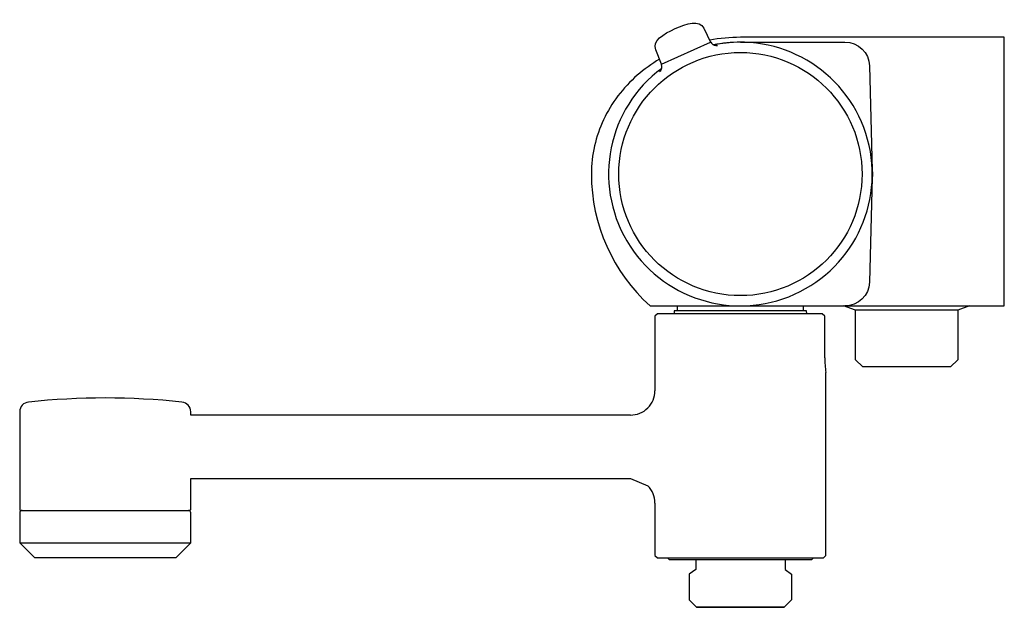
# Model space of a CAD drawing. Header units: millimetres. Extents: x -201 to 0, y -89 to 32.
import ezdxf

# ---------------------------------------------------------------- set-up
doc = ezdxf.new("R2010")
doc.units = ezdxf.units.MM
doc.header["$MEASUREMENT"] = 0
doc.layers.add('PLANNING', color=1, linetype='Continuous')

# ---------------------------------------------------------------- blocks, each defined once
blk = doc.blocks.new('94950000_r')
at = {"layer": 'PLANNING'}
for p, q in [((-61.5, 29.85), (-60.11, 27.02)), ((-70.14, 22.51), (-60.11, 27.02)), ((-60.04, 27), (-59.91, 26.79)), ((-70.14, 22.51), (-71.33, 25.43)), ((-66.9, -28), (-66.9, -27)), ((-41.1, -28), (-41.1, -27)), ((-30.48, -27.88), (-32.9, -27)), ((-32.9, -27), (-32.9, -27)), ((-32.9, -27), (-32.9, -27)), ((-32.9, -27), (-7.1, -27)), ((-30.48, -38), (-30.48, -27.88)), ((-9.52, -27.88), (-30.48, -27.88)), ((-7.1, -27), (-9.52, -27.88)), ((-9.52, -27.88), (-9.52, -38)), ((-71.5, -29.1), (-71.5, -44.35)), ((-36.76, -37.6), (-36.76, -29.1)), ((-28.98, -39.5), (-30.48, -38)), ((-11.02, -39.5), (-9.52, -38)), ((-11.02, -39.5), (-28.98, -39.5)), ((-36.5, -78.1), (-36.5, -40.6)), ((-168.29, -46.67), (-168.29, -46.67)), ((-76.5, -49.35), (-166.5, -49.35)), ((-166.5, -62.35), (-76.5, -62.35)), ((-76.5, -62.35), (-72.96, -63.81)), ((-71.5, -67.35), (-71.5, -78.1)), ((-201.5, -69.35), (-201.5, -75.5)), ((-166.5, -75.5), (-166.5, -69.35)), ((-201.5, -75.5), (-166.5, -75.5)), ((-63.15, -78.9), (-63.15, -80.99)), ((-44.85, -78.9), (-44.85, -80.99)), ((-63.15, -80.99), (-64.48, -81.94)), ((-64.48, -81.94), (-64.48, -87.2)), ((-44.85, -80.99), (-43.52, -81.94)), ((-43.52, -81.94), (-43.52, -87.2)), ((-64.48, -87.2), (-62.98, -88.7)), ((-43.52, -87.2), (-45.02, -88.7)), ((-62.98, -88.7), (-45.02, -88.7)), ((-45.02, -88.7), (-62.98, -88.7))]:
    blk.add_line(p, q, dxfattribs=at)
for points in [[(-70.55, 23.52), (-71.15, 23.16), (-71.75, 22.78), (-72.33, 22.39), (-72.91, 21.98), (-73.48, 21.56), (-74.03, 21.13), (-74.58, 20.68), (-75.12, 20.22), (-75.66, 19.74), (-76.19, 19.24), (-76.71, 18.72), (-77.21, 18.2), (-77.7, 17.67), (-78.17, 17.12), (-78.62, 16.57), (-79.07, 16), (-79.49, 15.42), (-79.9, 14.84), (-80.29, 14.24), (-80.67, 13.64), (-81.03, 13.03), (-81.38, 12.4), (-81.7, 11.77), (-82.01, 11.13), (-82.31, 10.49), (-82.58, 9.83), (-82.84, 9.17), (-83.08, 8.5), (-83.3, 7.83), (-83.51, 7.14), (-83.69, 6.45), (-83.86, 5.76), (-84.01, 5.06), (-84.14, 4.35), (-84.25, 3.64), (-84.34, 2.92), (-84.41, 2.2), (-84.46, 1.47), (-84.49, 0.74), (-84.5, 0, 0.212226), (-72.5, -27), (0, -27), (0, 28), (-54, 28, 0.047978), (-60.29, 27.39)], [(-54, 27), (-32.63, 27, -0.40686), (-27.58, 22.15), (-27.01, 0.7, -0.006085), (-27, 0, -0.006833), (-27.01, -0.7), (-27.58, -22.13, -0.406369), (-32.65, -27)], [(-166.5, -49.35), (-166.5, -48.66, 0.384463), (-168.29, -46.67, 0.052494), (-199.7, -46.67, 0.384429), (-201.5, -48.66), (-201.5, -68.65, 0.414214), (-201.3, -68.85), (-166.7, -68.85, 0.414214), (-166.5, -68.65), (-166.5, -62.35)]]:
    blk.add_lwpolyline(points, format="xyb", dxfattribs=at)
for points in [[(-40.43, -28.6), (-40.46, -28), (-67.54, -28), (-67.57, -28.6)], [(-36.76, -29.1), (-37.27, -28.6), (-71, -28.6), (-71.5, -29.1)], [(-201.5, -75.5), (-198.5, -78.5), (-169.5, -78.5), (-166.5, -75.5)], [(-71.5, -78.1), (-71, -78.6), (-37, -78.6), (-36.5, -78.1)], [(-68.8, -78.6), (-68.8, -78.7), (-68.6, -78.9), (-39.4, -78.9), (-39.2, -78.7), (-39.2, -78.6)]]:
    blk.add_lwpolyline(points, dxfattribs=at)
blk.add_circle((-54, 0), 24.89, dxfattribs=at)
for centre, radius, start, end in [((-54, 0), 26.98, 126.6834, 101.6931), ((-60.09, 26.97), 0.0504, 28.4025, 113.7187), ((-58.91, 27.55), 1.26, 217.2919, 280.1566), ((-54.01, 0.01), 26.99, 89.9869, 101.738), ((-70.12, 22.47), 0.0504, 114.6662, 200.9389), ((-71.97, 21.8), 1.91, 10.6941, 19.7972), ((-71.33, 21.97), 1.26, 308.2219, 8.3123), ((-18.93, -37.57), 17.83, 180.0911, 189.7761), ((-76.5, -44.35), 5, 270, 0.0065), ((-76.5, -67.35), 5, 0, 45), ((-201, -69.35), 0.5, 92.5551, 180), ((-167, -69.35), 0.5, 0, 87.4462)]:
    blk.add_arc(centre, radius, start, end, dxfattribs=at)
for points in [[(-67.38, 29.78), (-64.95, 30.87), (-62.36, 31.61), (-61.5, 29.85)], [(-71.33, 25.43), (-72.07, 27.24), (-69.8, 28.69), (-67.38, 29.78)]]:
    blk.add_open_spline(points, degree=3, dxfattribs=at)

msp = doc.modelspace()

# ---------------------------------------------------------------- block references
msp.add_blockref('94950000_r', (0, 0))

doc.saveas('drawing.dxf')
